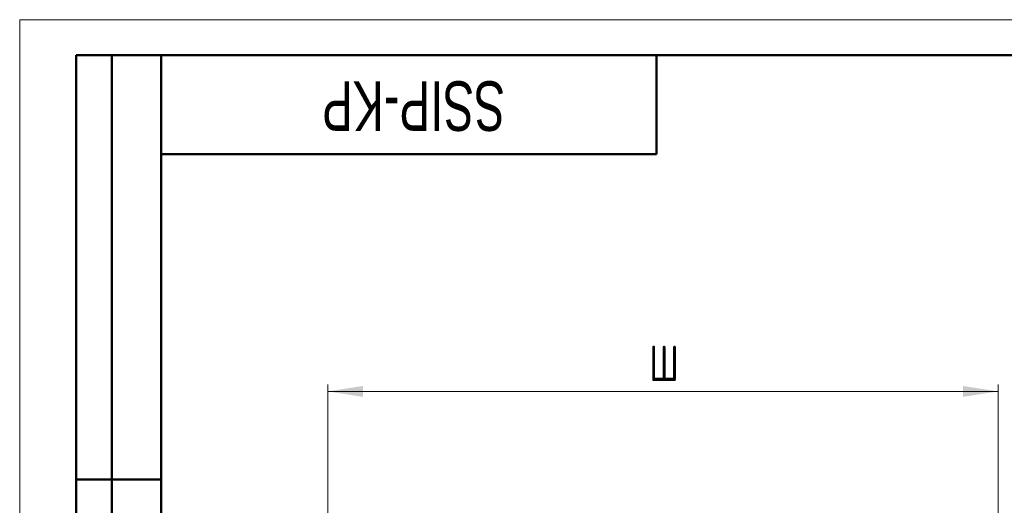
# Model space of a CAD drawing. Header units: millimetres. Extents: x 0 to 210, y 0 to 297.
# Tile 6 of 7: x 0 to 139, y 228 to 297. Entities that reach past the tile are written whole.
import ezdxf

# ---------------------------------------------------------------- set-up
doc = ezdxf.new("R2010")
doc.units = ezdxf.units.MM
doc.layers.add('ОСЕВЫЕ', color=7, linetype='Continuous')
doc.styles.add('SLDTEXTSTYLE0', font='TXT', dxfattribs={"width": 0.7, "bigfont": 'bigfont'})
doc.styles.add('SLDTEXTSTYLE1', font='TXT', dxfattribs={"width": 0.7})
doc.dimstyles.new('SLDDIMSTYLE0', dxfattribs={"dimtxt": 5, "dimasz": 5, "dimexe": 0, "dimexo": 0.0625, "dimgap": 1.25, "dimtad": 2, "dimdec": 1, "dimrnd": 1e-09, "dimzin": 12, "dimdsep": 46, "dimtxsty": 'SLDTEXTSTYLE1', "dimsah": 1, "dimcen": 0.09, "dimadec": 0, "dimazin": 3, "dimtfac": 1, "dimtdec": 3, "dimtofl": 0, "dimtmove": 0, "dimatfit": 3, "dimfxl": 0, "dimfrac": 2, "dimtolj": 1, "dimtzin": 12, "dimarcsym": 0})

# ---------------------------------------------------------------- blocks, each defined once
blk = doc.blocks.new('_D')
at = {"color": 7, "linetype": 'Continuous', "lineweight": 0}
for p, q in [((43.53, 219.48), (43.53, 245.47)), ((138.28, 219.48), (138.28, 245.47)), ((43.53, 244.47), (138.28, 244.47))]:
    blk.add_line(p, q, dxfattribs=at)
at = {"color": 7, "linetype": 'Continuous', "lineweight": 18}
for points in [[(43.53, 244.47), (48.53, 243.7), (48.53, 245.24)], [(138.28, 244.47), (133.28, 245.24), (133.28, 243.7)]]:
    blk.add_solid(points, dxfattribs=at)
at = {"color": 7, "linetype": 'Continuous', "lineweight": 18, "insert": (88.95, 250.92), "char_height": 5, "attachment_point": 1, "style": 'SLDTEXTSTYLE0'}
blk.add_mtext('Ш', dxfattribs=at)

msp = doc.modelspace()

# ---------------------------------------------------------------- linework, layer by layer
at = {"color": 7, "linetype": 'Continuous', "lineweight": 50}
for p, q in [((8, 172), (8, 292)), ((20, 292), (8, 292)), ((8, 172), (8, 292)), ((13, 172), (13, 292)), ((13, 172), (13, 292)), ((20, 292), (20, 5)), ((205, 292), (20, 292)), ((20, 292), (20, 5)), ((90, 278), (90, 292)), ((20, 278), (90, 278)), ((8, 232), (20, 232)), ((20, 232), (8, 232))]:
    msp.add_line(p, q, dxfattribs=at)
at = {"layer": 'ОСЕВЫЕ', "lineweight": 18}
for q in [(210, 297), (0, 0)]:
    msp.add_line((0, 297), q, dxfattribs=at)

# ---------------------------------------------------------------- texts
at = {"color": 7, "linetype": 'Continuous', "lineweight": 0, "insert": (55.65, 281.29), "char_height": 7, "attachment_point": 2, "rotation": 180, "style": 'SLDTEXTSTYLE1'}
msp.add_mtext('SSIP-KP', dxfattribs=at)

# ---------------------------------------------------------------- dimensions: what is measured, and where the dimension line sits
at = {"color": 7, "linetype": 'Continuous', "lineweight": 18}
dim = msp.add_linear_dim(base=(138.28, 244.47), p1=(43.53, 219.47), p2=(138.28, 219.47), text='Ш', dimstyle='SLDDIMSTYLE0', dxfattribs=at)
dim.commit()
dim.dimension.update_dxf_attribs({"geometry": '_D', "text_midpoint": (90.9, 244.47), "dimtype": 160})

doc.saveas('drawing.dxf')
